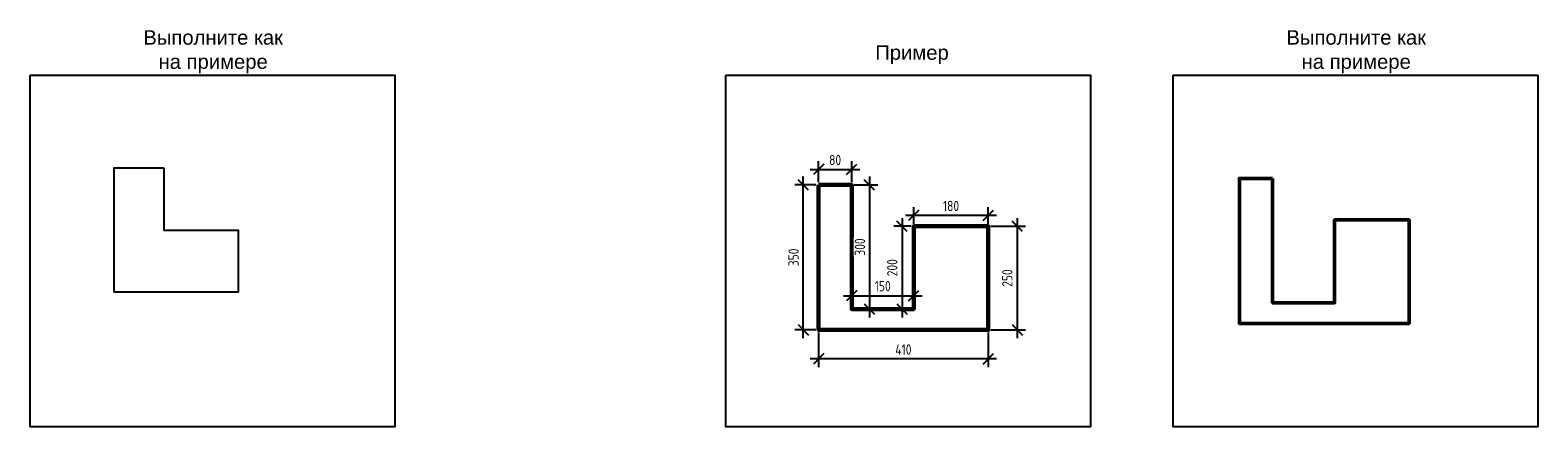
# Model space of a CAD drawing. Header units: millimetres. Extents: x 7700 to 21300, y 4508 to 9333.
# Tile 5 of 8: x 14895 to 18538, y 4508 to 5466. Entities that reach past the tile are written whole.
import ezdxf

# ---------------------------------------------------------------- set-up
doc = ezdxf.new("R2010")
doc.units = ezdxf.units.MM
doc.layers.add('ЭСКИЗЫ', color=1, linetype='Continuous')
doc.styles.get("Standard").update_dxf_attribs({"font": 'arial.ttf'})
doc.styles.add('ГОСТ 2.304', font='CS_Gost2304.shx')
doc.dimstyles.new('СПДС', dxfattribs={"dimscale": 100, "dimtxt": 2.5, "dimasz": 2.5, "dimexe": 2, "dimexo": 0.625, "dimgap": 1, "dimtad": 1, "dimdec": 0, "dimtxsty": 'ГОСТ 2.304', "dimblk": 'OBLIQUE', "dimblk1": 'OBLIQUE', "dimblk2": 'OBLIQUE', "dimcen": 2.5, "dimdle": 2, "dimadec": 0, "dimazin": 2, "dimtfac": 0.75, "dimtdec": 4, "dimtmove": 1, "dimatfit": 3, "dimfxl": 1, "dimtfill": 1, "dimtolj": 1, "dimarcsym": 1})

# ---------------------------------------------------------------- blocks, each defined once
blk = doc.blocks.new('_Oblique')
at = {"color": 0, "linetype": 'ByBlock', "lineweight": -2}
blk.add_line((-0.5, -0.5), (0.5, 0.5), dxfattribs=at)
blk = doc.blocks.new('*D46')
at = {"layer": 'Defpoints', "color": 0, "ltscale": 5}
for p in [(16762.9, 5092.6), (16800.1, 5092.6), (16800.1, 4742.6)]:
    blk.add_point(p, dxfattribs=at)
at = {"layer": 'ЭСКИЗЫ', "color": 0, "lineweight": -2}
for p, q in [((16762.9, 4722.6), (16762.9, 5112.6)), ((16793.8, 5092.6), (16742.9, 5092.6)), ((16793.8, 4742.6), (16742.9, 4742.6))]:
    blk.add_line(p, q, dxfattribs=at)
at = {"layer": 'ЭСКИЗЫ', "color": 0, "lineweight": -2, "ltscale": 5, "xscale": 25, "yscale": 25, "zscale": 25}
for p, rotation in [((16762.9, 5092.6), 90), ((16762.9, 4742.6), 270)]:
    blk.add_blockref('_Oblique', p, dxfattribs=dict(at, rotation=rotation))
at = {"layer": 'ЭСКИЗЫ', "color": 0, "ltscale": 5, "insert": (16739.8, 4917.6), "char_height": 25, "attachment_point": 5, "rotation": 90, "style": 'ГОСТ 2.304', "bg_fill": 3, "box_fill_scale": 1.1, "bg_fill_color": 256, "bg_fill_true_color": 13158600, "bg_fill_transparency": 0}
blk.add_mtext('\\A1;350', dxfattribs=at)
blk = doc.blocks.new('*D47')
at = {"layer": 'Defpoints', "color": 0, "ltscale": 5}
for p in [(16880.1, 5130.1), (16800.1, 5092.6), (16880.1, 5092.6)]:
    blk.add_point(p, dxfattribs=at)
at = {"layer": 'ЭСКИЗЫ', "color": 0, "lineweight": -2}
for p, q in [((16800.1, 5098.8), (16800.1, 5150.1)), ((16880.1, 5098.8), (16880.1, 5150.1)), ((16780.1, 5130.1), (16900.1, 5130.1))]:
    blk.add_line(p, q, dxfattribs=at)
at = {"layer": 'ЭСКИЗЫ', "color": 0, "lineweight": -2, "ltscale": 5, "xscale": 25, "yscale": 25, "zscale": 25, "rotation": 180}
blk.add_blockref('_Oblique', (16800.1, 5130.1), dxfattribs=at)
at = {"layer": 'ЭСКИЗЫ', "color": 0, "lineweight": -2, "ltscale": 5, "xscale": 25, "yscale": 25, "zscale": 25}
blk.add_blockref('_Oblique', (16880.1, 5130.1), dxfattribs=at)
at = {"layer": 'ЭСКИЗЫ', "color": 0, "ltscale": 5, "insert": (16840.1, 5152.6), "char_height": 25, "attachment_point": 5, "style": 'ГОСТ 2.304', "bg_fill": 3, "box_fill_scale": 1.1, "bg_fill_color": 256, "bg_fill_true_color": 13158600, "bg_fill_transparency": 0}
blk.add_mtext('\\A1;80', dxfattribs=at)
blk = doc.blocks.new('*D48')
at = {"layer": 'Defpoints', "color": 0, "ltscale": 5}
for p in [(16880.1, 5092.6), (16880.1, 4792.6), (16922.9, 4792.6)]:
    blk.add_point(p, dxfattribs=at)
at = {"layer": 'ЭСКИЗЫ', "color": 0, "lineweight": -2}
for p, q in [((16922.9, 5112.6), (16922.9, 4772.6)), ((16886.3, 5092.6), (16942.9, 5092.6)), ((16886.3, 4792.6), (16942.9, 4792.6))]:
    blk.add_line(p, q, dxfattribs=at)
at = {"layer": 'ЭСКИЗЫ', "color": 0, "lineweight": -2, "ltscale": 5, "xscale": 25, "yscale": 25, "zscale": 25}
for p, rotation in [((16922.9, 5092.6), 90), ((16922.9, 4792.6), 270)]:
    blk.add_blockref('_Oblique', p, dxfattribs=dict(at, rotation=rotation))
at = {"layer": 'ЭСКИЗЫ', "color": 0, "ltscale": 5, "insert": (16899.9, 4942.6), "char_height": 25, "attachment_point": 5, "rotation": 90, "style": 'ГОСТ 2.304', "bg_fill": 3, "box_fill_scale": 1.1, "bg_fill_color": 256, "bg_fill_true_color": 13158600, "bg_fill_transparency": 0}
blk.add_mtext('\\A1;300', dxfattribs=at)
blk = doc.blocks.new('*D49')
at = {"layer": 'Defpoints', "color": 0, "ltscale": 5}
for p in [(17030.1, 4825.1), (16880.1, 4792.6), (17030.1, 4792.6)]:
    blk.add_point(p, dxfattribs=at)
at = {"layer": 'ЭСКИЗЫ', "color": 0, "lineweight": -2}
for p, q in [((16860.1, 4825.1), (17050.1, 4825.1)), ((16880.1, 4798.8), (16880.1, 4845.1)), ((17030.1, 4798.8), (17030.1, 4845.1))]:
    blk.add_line(p, q, dxfattribs=at)
at = {"layer": 'ЭСКИЗЫ', "color": 0, "lineweight": -2, "ltscale": 5, "xscale": 25, "yscale": 25, "zscale": 25, "rotation": 180}
blk.add_blockref('_Oblique', (16880.1, 4825.1), dxfattribs=at)
at = {"layer": 'ЭСКИЗЫ', "color": 0, "lineweight": -2, "ltscale": 5, "xscale": 25, "yscale": 25, "zscale": 25}
blk.add_blockref('_Oblique', (17030.1, 4825.1), dxfattribs=at)
at = {"layer": 'ЭСКИЗЫ', "color": 0, "ltscale": 5, "insert": (16955.1, 4848.1), "char_height": 25, "attachment_point": 5, "style": 'ГОСТ 2.304', "bg_fill": 3, "box_fill_scale": 1.1, "bg_fill_color": 256, "bg_fill_true_color": 13158600, "bg_fill_transparency": 0}
blk.add_mtext('\\A1;150', dxfattribs=at)
blk = doc.blocks.new('*D50')
at = {"layer": 'Defpoints', "color": 0, "ltscale": 5}
for p in [(17030.1, 4992.6), (17001.7, 4792.6), (17030.1, 4792.6)]:
    blk.add_point(p, dxfattribs=at)
at = {"layer": 'ЭСКИЗЫ', "color": 0, "lineweight": -2}
for p, q in [((17023.8, 4992.6), (16981.7, 4992.6)), ((17001.7, 5012.6), (17001.7, 4772.6)), ((17023.8, 4792.6), (16981.7, 4792.6))]:
    blk.add_line(p, q, dxfattribs=at)
at = {"layer": 'ЭСКИЗЫ', "color": 0, "lineweight": -2, "ltscale": 5, "xscale": 25, "yscale": 25, "zscale": 25}
for p, rotation in [((17001.7, 4992.6), 90), ((17001.7, 4792.6), 270)]:
    blk.add_blockref('_Oblique', p, dxfattribs=dict(at, rotation=rotation))
at = {"layer": 'ЭСКИЗЫ', "color": 0, "ltscale": 5, "insert": (16978.2, 4892.6), "char_height": 25, "attachment_point": 5, "rotation": 90, "style": 'ГОСТ 2.304', "bg_fill": 3, "box_fill_scale": 1.1, "bg_fill_color": 256, "bg_fill_true_color": 13158600, "bg_fill_transparency": 0}
blk.add_mtext('\\A1;200', dxfattribs=at)
blk = doc.blocks.new('*D51')
at = {"layer": 'Defpoints', "color": 0, "ltscale": 5}
for p in [(17030.1, 4992.6), (17210.1, 5019.1), (17210.1, 4992.6)]:
    blk.add_point(p, dxfattribs=at)
at = {"layer": 'ЭСКИЗЫ', "color": 0, "lineweight": -2}
for p, q in [((17030.1, 4998.8), (17030.1, 5039.1)), ((17210.1, 4998.8), (17210.1, 5039.1)), ((17010.1, 5019.1), (17230.1, 5019.1))]:
    blk.add_line(p, q, dxfattribs=at)
at = {"layer": 'ЭСКИЗЫ', "color": 0, "lineweight": -2, "ltscale": 5, "xscale": 25, "yscale": 25, "zscale": 25, "rotation": 180}
blk.add_blockref('_Oblique', (17030.1, 5019.1), dxfattribs=at)
at = {"layer": 'ЭСКИЗЫ', "color": 0, "lineweight": -2, "ltscale": 5, "xscale": 25, "yscale": 25, "zscale": 25}
blk.add_blockref('_Oblique', (17210.1, 5019.1), dxfattribs=at)
at = {"layer": 'ЭСКИЗЫ', "color": 0, "ltscale": 5, "insert": (17120.1, 5041.6), "char_height": 25, "attachment_point": 5, "style": 'ГОСТ 2.304', "bg_fill": 3, "box_fill_scale": 1.1, "bg_fill_color": 256, "bg_fill_true_color": 13158600, "bg_fill_transparency": 0}
blk.add_mtext('\\A1;180', dxfattribs=at)
blk = doc.blocks.new('*D52')
at = {"layer": 'Defpoints', "color": 0, "ltscale": 5}
for p in [(17210.1, 4992.6), (17210.1, 4742.6), (17280.1, 4742.6)]:
    blk.add_point(p, dxfattribs=at)
at = {"layer": 'ЭСКИЗЫ', "color": 0, "lineweight": -2}
for p, q in [((17216.3, 4992.6), (17300.1, 4992.6)), ((17280.1, 5012.6), (17280.1, 4722.6)), ((17216.3, 4742.6), (17300.1, 4742.6))]:
    blk.add_line(p, q, dxfattribs=at)
at = {"layer": 'ЭСКИЗЫ', "color": 0, "lineweight": -2, "ltscale": 5, "xscale": 25, "yscale": 25, "zscale": 25}
for p, rotation in [((17280.1, 4992.6), 90), ((17280.1, 4742.6), 270)]:
    blk.add_blockref('_Oblique', p, dxfattribs=dict(at, rotation=rotation))
at = {"layer": 'ЭСКИЗЫ', "color": 0, "ltscale": 5, "insert": (17256.1, 4867.6), "char_height": 25, "attachment_point": 5, "rotation": 90, "style": 'ГОСТ 2.304', "bg_fill": 3, "box_fill_scale": 1.1, "bg_fill_color": 256, "bg_fill_true_color": 13158600, "bg_fill_transparency": 0}
blk.add_mtext('\\A1;250', dxfattribs=at)
blk = doc.blocks.new('*D53')
at = {"layer": 'Defpoints', "color": 0, "ltscale": 5}
for p in [(16800.1, 4742.6), (17210.1, 4742.6), (16800.1, 4672.6)]:
    blk.add_point(p, dxfattribs=at)
at = {"layer": 'ЭСКИЗЫ', "color": 0, "lineweight": -2}
for p, q in [((16800.1, 4736.3), (16800.1, 4652.6)), ((17210.1, 4736.3), (17210.1, 4652.6)), ((17230.1, 4672.6), (16780.1, 4672.6))]:
    blk.add_line(p, q, dxfattribs=at)
at = {"layer": 'ЭСКИЗЫ', "color": 0, "lineweight": -2, "ltscale": 5, "xscale": 25, "yscale": 25, "zscale": 25, "rotation": 180}
blk.add_blockref('_Oblique', (16800.1, 4672.6), dxfattribs=at)
at = {"layer": 'ЭСКИЗЫ', "color": 0, "lineweight": -2, "ltscale": 5, "xscale": 25, "yscale": 25, "zscale": 25}
blk.add_blockref('_Oblique', (17210.1, 4672.6), dxfattribs=at)
at = {"layer": 'ЭСКИЗЫ', "color": 0, "ltscale": 5, "insert": (17005.1, 4695.1), "char_height": 25, "attachment_point": 5, "style": 'ГОСТ 2.304', "bg_fill": 3, "box_fill_scale": 1.1, "bg_fill_color": 256, "bg_fill_true_color": 13158600, "bg_fill_transparency": 0}
blk.add_mtext('\\A1;410', dxfattribs=at)

msp = doc.modelspace()

# ---------------------------------------------------------------- linework, layer by layer
at = {"ltscale": 10}
for points in [[(14895, 5357.6), (15776, 5357.6), (15776, 4508.4), (14895, 4508.4)], [(16576, 5357.6), (17457.1, 5357.6), (17457.1, 4508.4), (16576, 4508.4)], [(17657.1, 5357.6), (18538.1, 5357.6), (18538.1, 4508.4), (17657.1, 4508.4)]]:
    msp.add_lwpolyline(points, close=True, dxfattribs=at)
at = {"ltscale": 5}
msp.add_lwpolyline([(15218, 5133.5), (15218, 4983.5), (15398, 4983.5), (15398, 4833.5), (15098, 4833.5), (15098, 5133.5), (15218, 5133.5)], dxfattribs=at)
at = {"lineweight": 50, "ltscale": 5}
msp.add_lwpolyline([(17897, 5108.1), (17897, 4808.1), (18047, 4808.1), (18047, 5008.1), (18227, 5008.1), (18227, 4758.1), (17817, 4758.1), (17817, 5108.1), (17897, 5108.1)], dxfattribs=at)
at = {"lineweight": 60, "ltscale": 10}
msp.add_lwpolyline([(16800.1, 5092.6), (16880.1, 5092.6), (16880.1, 4792.6), (17030.1, 4792.6), (17030.1, 4992.6), (17210.1, 4992.6), (17210.1, 4742.6), (16800.1, 4742.6)], close=True, dxfattribs=at)

# ---------------------------------------------------------------- texts
at = {"ltscale": 10, "char_height": 35, "attachment_point": 1}
for s, insert, width in [('\\pxqc;Выполните как на примере', (15142.5, 5466.1), 389.456), ('\\pxqc;Выполните как на примере', (17904.5, 5466.1), 389.456), ('Пример', (16937, 5429.7), 267.457)]:
    msp.add_mtext(s, dxfattribs=dict(at, insert=insert, width=width))

# ---------------------------------------------------------------- next in the draw order: dimensions: what is measured, and where the dimension line sits
at = {"layer": 'ЭСКИЗЫ'}
dim = msp.add_linear_dim(base=(16762.9, 5092.6), p1=(16800.1, 4742.6), p2=(16800.1, 5092.6), angle=90, dimstyle='СПДС', override={"dimscale": 10}, dxfattribs=at)
dim.commit()
dim.dimension.update_dxf_attribs({"geometry": '*D46', "text_midpoint": (16739.8, 4917.6)})

# ---------------------------------------------------------------- next in the draw order: dimensions: what is measured, and where the dimension line sits
dim = msp.add_linear_dim(base=(16880.1, 5130.1), p1=(16800.1, 5092.6), p2=(16880.1, 5092.6), dimstyle='СПДС', override={"dimscale": 10}, dxfattribs=at)
dim.commit()
dim.dimension.update_dxf_attribs({"geometry": '*D47', "text_midpoint": (16840.1, 5152.6)})

# ---------------------------------------------------------------- next in the draw order: dimensions: what is measured, and where the dimension line sits
dim = msp.add_linear_dim(base=(16922.9, 4792.6), p1=(16880.1, 5092.6), p2=(16880.1, 4792.6), angle=90, dimstyle='СПДС', override={"dimscale": 10}, dxfattribs=at)
dim.commit()
dim.dimension.update_dxf_attribs({"geometry": '*D48', "text_midpoint": (16899.9, 4942.6)})

# ---------------------------------------------------------------- next in the draw order: dimensions: what is measured, and where the dimension line sits
dim = msp.add_linear_dim(base=(17030.1, 4825.1), p1=(16880.1, 4792.6), p2=(17030.1, 4792.6), dimstyle='СПДС', override={"dimscale": 10}, dxfattribs=at)
dim.commit()
dim.dimension.update_dxf_attribs({"geometry": '*D49', "text_midpoint": (16955.1, 4848.1)})

# ---------------------------------------------------------------- next in the draw order: dimensions: what is measured, and where the dimension line sits
dim = msp.add_linear_dim(base=(17001.7, 4792.6), p1=(17030.1, 4992.6), p2=(17030.1, 4792.6), angle=270, dimstyle='СПДС', override={"dimscale": 10}, dxfattribs=at)
dim.commit()
dim.dimension.update_dxf_attribs({"geometry": '*D50', "text_midpoint": (16978.2, 4892.6)})

# ---------------------------------------------------------------- next in the draw order: dimensions: what is measured, and where the dimension line sits
dim = msp.add_linear_dim(base=(17210.1, 5019.1), p1=(17030.1, 4992.6), p2=(17210.1, 4992.6), dimstyle='СПДС', override={"dimscale": 10}, dxfattribs=at)
dim.commit()
dim.dimension.update_dxf_attribs({"geometry": '*D51', "text_midpoint": (17120.1, 5041.6)})

# ---------------------------------------------------------------- next in the draw order: dimensions: what is measured, and where the dimension line sits
dim = msp.add_linear_dim(base=(17280.1, 4742.6), p1=(17210.1, 4992.6), p2=(17210.1, 4742.6), angle=90, dimstyle='СПДС', override={"dimscale": 10}, dxfattribs=at)
dim.commit()
dim.dimension.update_dxf_attribs({"geometry": '*D52', "text_midpoint": (17256.1, 4867.6)})

# ---------------------------------------------------------------- next in the draw order: dimensions: what is measured, and where the dimension line sits
dim = msp.add_linear_dim(base=(16800.1, 4672.6), p1=(17210.1, 4742.6), p2=(16800.1, 4742.6), dimstyle='СПДС', override={"dimscale": 10}, dxfattribs=at)
dim.commit()
dim.dimension.update_dxf_attribs({"geometry": '*D53', "text_midpoint": (17005.1, 4695.1)})

doc.saveas('drawing.dxf')
